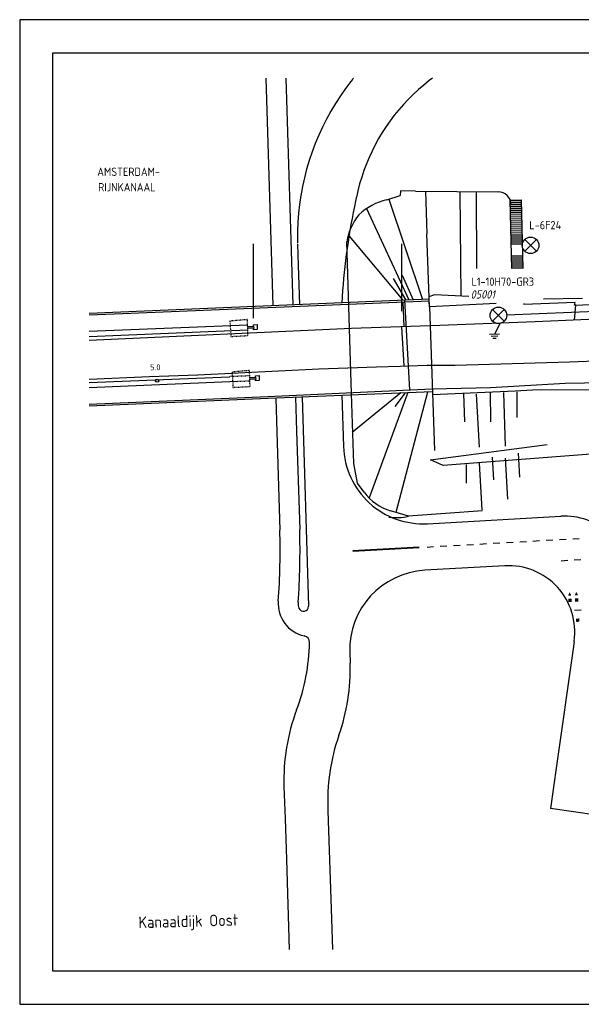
# Model space of a CAD drawing. Extents: x 130060 to 130480, y 479394 to 479543.
# Tile 1 of 17: x 130060 to 130145, y 479394 to 479543. Entities that reach past the tile are written whole.
import ezdxf
from ezdxf.enums import TextEntityAlignment as Align

# ---------------------------------------------------------------- set-up
doc = ezdxf.new("R2010")
doc.units = 0
doc.header["$LTSCALE"] = 0.1
doc.header["$MEASUREMENT"] = 0
doc.header["$PDMODE"] = 3
doc.linetypes.add('STIPPELFIJN', pattern=[0.003, 0.002, -0.001])
doc.layers.get('0').update_dxf_attribs({"linetype": 'CONTINUOUS'})
doc.layers.get('DEFPOINTS').update_dxf_attribs({"linetype": 'CONTINUOUS'})
for name, color, linetype in [('C000G4-TALUD-025', 8, 'CONTINUOUS'), ('C000G5-VERH-050', 11, 'CONTINUOUS'), ('C000T4-T35-025', 2, 'CONTINUOUS'), ('GEWSIT', 252, 'CONTINUOUS'), ('KADER1', 3, 'CONTINUOUS'), ('NS-TEKST-T50', 4, 'CONTINUOUS'), ('OG-MARKERING', 8, 'CONTINUOUS'), ('Q83-T', 7, 'CONTINUOUS'), ('SIV-OV-MAATVOERING', 6, 'CONTINUOUS'), ('SIV-OV-NIEUW-ARM', 2, 'CONTINUOUS'), ('SIV-OV-NIEUW-KABEL', 3, 'CONTINUOUS'), ('SIV-TEKST-025', 7, 'CONTINUOUS'), ('TRAP', 8, 'CONTINUOUS')]:
    doc.layers.add(name, color=color, linetype=linetype)
doc.styles.add('ISO', font='ISO.shx')

# ---------------------------------------------------------------- blocks, each defined once
blk = doc.blocks.new('OV')
for p, q in [((-0.88, 0.88), (0.88, -0.88)), ((-0.88, -0.88), (0.88, 0.88))]:
    blk.add_line(p, q)
at = {"linetype": 'Continuous'}
blk.add_circle((0, 0), 1.25, dxfattribs=at)
at = {"layer": 'SIV-TEKST-025', "color": 2, "style": 'ISO'}
blk.add_attdef('MASTGEG.', (-2.7, 6.04), '', height=1.25, dxfattribs=at)
at = {"layer": 'SIV-TEKST-025', "color": 2, "style": 'ISO', "oblique": 13.5}
blk.add_attdef('MASTNR.', (-2.7, 3.8), '', height=1.25, dxfattribs=at)
blk = doc.blocks.new('AE')
at = {"linetype": 'Continuous'}
for p, q in [((0, 0), (-0.88, -1.52)), ((-1.62, -1.52), (-0.12, -1.52)), ((-1.38, -1.82), (-0.38, -1.82)), ((-1.12, -2.12), (-0.62, -2.12))]:
    blk.add_line(p, q, dxfattribs=at)
blk = doc.blocks.new('RONDJE', base_point=(20, 20))
blk.add_circle((20, 20), 0.237)
blk = doc.blocks.new('83')
at = {"linetype": 'Continuous'}
blk.add_blockref('RONDJE', (0, 0), dxfattribs=at)
at = {"linetype": 'Continuous', "style": 'ISO'}
blk.add_attdef('83', (0.6, 0), '', height=0.9, dxfattribs=at)
blk = doc.blocks.new('PNH-A4')
at = {"layer": 'KADER1', "color": 7}
for p, q in [((541.46, 116.24), (-298.54, 116.24)), ((-298.54, 116.24), (-298.54, -180.76)), ((-298.54, -180.76), (541.46, -180.76))]:
    blk.add_line(p, q, dxfattribs=at)
at = {"layer": 'KADER1', "color": 21}
for p, q in [((-288.54, 106.24), (531.46, 106.24)), ((-288.54, -170.76), (-288.54, 106.24)), ((531.46, -170.76), (-288.54, -170.76))]:
    blk.add_line(p, q, dxfattribs=at)

msp = doc.modelspace()

# ---------------------------------------------------------------- linework, layer by layer
at = {"color": 8, "linetype": 'ByBlock'}
for p, q in [((130095.09071277, 479497.96078869), (130095.09071277, 479509.19197039)), ((130117.4949924, 479499.03850979), (130117.4949924, 479509.19197039))]:
    msp.add_line(p, q, dxfattribs=at)
at = {"layer": 'C000G4-TALUD-025'}
for p, q in [((130133.76992119, 479515.77843388), (130134.02879785, 479505.44845049)), ((130133.80023602, 479515.74977689), (130135.46056323, 479515.78474749)), ((130133.80655336, 479515.44984341), (130135.46688058, 479515.48481402)), ((130135.46056323, 479515.78474749), (130135.72836776, 479505.44845049)), ((130133.81287071, 479515.14990993), (130135.47319792, 479515.18488054)), ((130133.81918805, 479514.84997645), (130135.47951526, 479514.88494706)), ((130133.82550539, 479514.55004297), (130135.4858326, 479514.58501358)), ((130133.83182274, 479514.2501095), (130135.49214995, 479514.2850801)), ((130133.83814008, 479513.95017602), (130135.49846729, 479513.98514663)), ((130133.84445742, 479513.65024254), (130135.50478463, 479513.68521315)), ((130133.85077477, 479513.35030906), (130135.51110198, 479513.38527967)), ((130133.85709211, 479513.05037558), (130135.51741932, 479513.08534619)), ((130133.86340945, 479512.75044211), (130135.52373666, 479512.78541272)), ((130133.86972679, 479512.45050863), (130135.530054, 479512.48547924)), ((130133.87604414, 479512.15057515), (130135.53637135, 479512.18554576)), ((130133.88236148, 479511.85064167), (130135.54268869, 479511.88561228)), ((130133.88867882, 479511.55070819), (130135.54900603, 479511.5856788)), ((130133.89499617, 479511.25077472), (130135.55532338, 479511.28574533)), ((130133.90131351, 479510.95084124), (130135.56164072, 479510.98581185)), ((130133.90763085, 479510.65090776), (130135.56795806, 479510.68587837)), ((130133.91394819, 479510.35097428), (130135.60042727, 479510.38649571)), ((130133.92026554, 479510.0510408), (130135.6081975, 479510.08659284)), ((130133.92658288, 479509.75110733), (130135.61596772, 479509.78668996)), ((130133.93290022, 479509.45117385), (130135.62373795, 479509.48678708)), ((130133.93921757, 479509.15124037), (130135.63150817, 479509.18688421)), ((130133.97712162, 479507.3516395), (130135.67812952, 479507.38746695)), ((130133.98343897, 479507.05170603), (130135.68589974, 479507.08756407)), ((130133.98975631, 479506.75177255), (130135.69366997, 479506.78766119)), ((130133.99607365, 479506.45183907), (130135.70144019, 479506.48775832)), ((130134.002391, 479506.15190559), (130135.70921042, 479506.18785544)), ((130134.00870834, 479505.85197211), (130135.71698064, 479505.88795256)), ((130134.01502568, 479505.55203864), (130135.72475086, 479505.58804969))]:
    msp.add_line(p, q, dxfattribs=at)
at = {"layer": 'C000G5-VERH-050'}
for p, q in [((130096.97178312, 479534.1506608), (130098.03096537, 479499.84496838)), ((130099.97321266, 479534.1506608), (130101.02850519, 479499.97095186)), ((130109.80655, 479533.67735), (130108.9895, 479532.59375)), ((130110.02990429, 479533.95254693), (130109.80655, 479533.67735)), ((130121.5985, 479533.78075), (130120.77025, 479533.1182)), ((130122.09639274, 479534.1506608), (130121.5985, 479533.78075)), ((130108.9895, 479532.59375), (130108.2117, 479531.48175)), ((130119.9662, 479532.42645), (130119.18735, 479531.70645)), ((130120.77025, 479533.1182), (130119.9662, 479532.42645)), ((130107.47405, 479530.34265), (130106.7776, 479529.1779)), ((130108.2117, 479531.48175), (130107.47405, 479530.34265)), ((130118.4347, 479530.95915), (130117.7092, 479530.1854)), ((130119.18735, 479531.70645), (130118.4347, 479530.95915)), ((130106.7776, 479529.1779), (130106.12315, 479527.9891)), ((130117.0118, 479529.38625), (130116.3434, 479528.5627)), ((130117.7092, 479530.1854), (130117.0118, 479529.38625)), ((130106.12315, 479527.9891), (130105.51155, 479526.77765)), ((130115.70485, 479527.7158), (130115.0969, 479526.84665)), ((130116.3434, 479528.5627), (130115.70485, 479527.7158)), ((130105.51155, 479526.77765), (130104.94365, 479525.5451)), ((130114.5204, 479525.95635), (130113.97605, 479525.04605)), ((130115.0969, 479526.84665), (130114.5204, 479525.95635)), ((130104.94365, 479525.5451), (130104.42005, 479524.2931)), ((130113.97605, 479525.04605), (130113.46455, 479524.1169)), ((130103.94155, 479523.0232), (130103.50865, 479521.73705)), ((130104.42005, 479524.2931), (130103.94155, 479523.0232)), ((130112.98655, 479523.17005), (130112.54265, 479522.20675)), ((130113.46455, 479524.1169), (130112.98655, 479523.17005)), ((130103.50865, 479521.73705), (130103.122, 479520.4362)), ((130112.54265, 479522.20675), (130112.13345, 479521.2282)), ((130103.122, 479520.4362), (130102.782, 479519.1224)), ((130111.75945, 479520.23565), (130111.4211, 479519.2304)), ((130112.13345, 479521.2282), (130111.75945, 479520.23565)), ((130102.782, 479519.1224), (130102.48915, 479517.7973)), ((130111.4211, 479519.2304), (130111.1189, 479518.2137)), ((130102.3336, 479516.9829), (130102.2438, 479516.4626)), ((130102.48915, 479517.7973), (130102.3336, 479516.9829)), ((130110.8532, 479517.1869), (130110.7902982, 479516.90228926)), ((130111.1189, 479518.2137), (130110.8532, 479517.1869)), ((130102.2438, 479516.4626), (130102.0463, 479515.12)), ((130102.0463, 479515.12), (130101.8968, 479513.7712)), ((130101.8968, 479513.7712), (130101.7956, 479512.4179)), ((130101.74275, 479511.06185), (130101.7384, 479509.7048)), ((130101.7956, 479512.4179), (130101.74275, 479511.06185)), ((130101.7384, 479509.7048), (130101.7466, 479509.29605)), ((130101.75046178, 479509.15782503), (130101.844898, 479505.933338)), ((130101.85489342, 479505.93364072), (130102.03419927, 479500.01322013)), ((130149.20164432, 479497.94312262), (130137.60466549, 479497.38562368)), ((130109.90428415, 479496.38547863), (130070.35110929, 479494.59648874)), ((130123.22785312, 479496.85923165), (130109.90428415, 479496.38547863)), ((130137.60466549, 479497.38562368), (130123.22785312, 479496.85923165)), ((130142.7764199, 479491.38180593), (130191.35651799, 479493.25701374)), ((130086.70317741, 479489.39731911), (130104.98498116, 479490.29326156)), ((130104.98498116, 479490.29326156), (130109.33827891, 479490.45718354)), ((130109.33827891, 479490.45718354), (130113.66172914, 479490.62144503)), ((130113.66172914, 479490.62144503), (130117.23977919, 479490.74066188)), ((130117.23977919, 479490.74066188), (130121.23527164, 479490.85987683)), ((130121.23527164, 479490.85987683), (130125.52893517, 479490.87477917)), ((130125.52893517, 479490.87477917), (130142.7764199, 479491.38180593)), ((130070.35110929, 479488.75201107), (130079.41289526, 479489.15888731)), ((130079.41289526, 479489.15888731), (130086.70317741, 479489.39731911)), ((130098.463898, 479485.819438), (130098.618198, 479480.821838)), ((130101.45840516, 479486.04364521), (130101.61676914, 479480.91441834)), ((130102.45606089, 479486.08395824), (130103.41233113, 479454.50929506)), ((130108.45147486, 479486.32621942), (130108.6860945, 479478.57941761)), ((130098.618198, 479480.821838), (130099.07584422, 479465.99920193)), ((130101.61676914, 479480.91441834), (130102.07441536, 479466.09178228)), ((130121.35709763, 479466.96176722), (130141.4319423, 479468.09529398)), ((130133.00080788, 479460.60807953), (130120.94284815, 479459.92722644)), ((130143.46516411, 479449.21755404), (130143.256398, 479447.747938)), ((130109.62485062, 479447.58304519), (130109.67552605, 479445.9098156)), ((130143.256398, 479447.747938), (130142.904798, 479445.272738)), ((130142.904798, 479445.272738), (130142.553198, 479442.797538)), ((130142.553198, 479442.797538), (130142.201598, 479440.322438)), ((130142.201598, 479440.322438), (130141.849998, 479437.847238)), ((130141.849998, 479437.847238), (130141.498398, 479435.372138)), ((130141.498398, 479435.372138), (130141.146798, 479432.897038)), ((130141.146798, 479432.897038), (130140.795198, 479430.421838)), ((130140.795198, 479430.421838), (130139.88438446, 479424.00987646)), ((130099.70174786, 479427.30723307), (130099.86037641, 479422.49886866)), ((130106.33627213, 479423.65237769), (130106.89, 479407.36)), ((130146.81476826, 479423.02542149), (130139.88438446, 479424.00987646)), ((130099.86037641, 479422.49886866), (130100.07, 479416.3)), ((130100.07, 479416.3), (130100.49350081, 479402.72466207)), ((130106.89, 479407.36), (130107.04552426, 479402.72466207))]:
    msp.add_line(p, q, dxfattribs=at)
for centre, radius, start, end in [((130105.37120588, 479537.73362207), 6, 320.9366559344, 323.3332176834), ((130208.15295411, 479494.5136745), 99.90363776, 167.0499161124, 168.2802961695), ((130208.15295411, 479494.5136745), 99.90363776, 168.2802961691, 176.6902867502), ((130120.68059483, 479478.94268304), 12, 181.7347296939, 273.2317763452), ((130141.99569464, 479458.11119746), 10, 47.2660340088, 93.2317763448), ((129996.12490176, 479462.82061012), 103, 355.8043656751, 1.7684350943), ((129996.12490176, 479462.82061012), 106, 355.804365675, 1.7684350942), ((130133.56456021, 479450.62398301), 10, 351.9149504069, 93.2317763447), ((130121.61935095, 479447.94631062), 12, 93.2317763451, 181.734729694), ((130103.83546767, 479454.91909186), 5, 175.8043656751, 257.6060150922), ((130103.83546767, 479454.91909186), 2, 175.8043656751, 200.242894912), ((130102.66267486, 479454.48659097), 0.75, 200.2428949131, 1.7347296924), ((130073.55078164, 479449.4836729), 30, 339.3216568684, 359.1607845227), ((130102.54767092, 479449.05892296), 1, 359.1607845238, 77.6060150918), ((130079.68927522, 479445.00165202), 30, 340.6507066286, 1.7347296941), ((130129.68543595, 479428.29639874), 30, 159.3216568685, 181.8895097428), ((130136.30025024, 479425.12207689), 30, 160.6507066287, 182.8080426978)]:
    msp.add_arc(centre, radius, start, end, dxfattribs=at)
at = {"layer": 'DEFPOINTS', "color": 0, "linetype": 'ByBlock'}
for p in [(130117.4949924, 479508.19197039), (130117.4949924, 479498.03850979), (130095.09071277, 479496.96078869)]:
    msp.add_point(p, dxfattribs=at)
at = {"layer": 'GEWSIT'}
for p, q in [((130117.26794199, 479517.14681164), (130117.24154816, 479516.46616997)), ((130119.51883831, 479517.13145399), (130117.26794199, 479517.14681164)), ((130119.51883831, 479517.13145399), (130131.98574721, 479517.0268344)), ((130121.04594779, 479517.11863882), (130121.25213127, 479510.69999191)), ((130126.21150001, 479516.97870039), (130126.35115446, 479501.26678961)), ((130128.66746875, 479517.05468067), (130128.74810285, 479505.44845049)), ((130115.20244236, 479515.82673175), (130117.24154816, 479516.46616997)), ((130115.51190056, 479515.923774), (130120.61294208, 479500.79406534)), ((130112.16704966, 479514.4944365), (130118.55106479, 479500.70740679)), ((130133.85540021, 479513.95031299), (130135.49179885, 479513.970132)), ((130133.85903335, 479513.65033499), (130135.49543199, 479513.670154)), ((130133.8626665, 479513.35035699), (130135.49906513, 479513.370176)), ((130133.86629964, 479513.05037899), (130135.50269827, 479513.070198)), ((130109.87666355, 479486.62129918), (130109.1739308, 479509.49466984)), ((130109.51159681, 479510.34463996), (130117.65354642, 479500.66968503)), ((130121.6277055, 479499.66223019), (130121.25213127, 479510.69999191)), ((130116.15697191, 479503.92074252), (130118.08199579, 479500.68769231)), ((130117.53417505, 479504.41916589), (130119.19544283, 479500.73448933)), ((130121.5877992, 479500.83503757), (130070.35110929, 479498.68161286)), ((130117.88905862, 479500.67958336), (130118.64025011, 479487.12890832)), ((130122.42086981, 479501.45246116), (130121.55094813, 479501.19671442)), ((130127.57137544, 479501.20350393), (130122.42086981, 479501.45246116)), ((130138.82921755, 479500.85704379), (130144.71580753, 479500.99713834)), ((130121.58581415, 479500.5085304), (130076.613872, 479498.68497637)), ((130117.61681506, 479500.34759262), (130117.75732181, 479496.66471314)), ((130121.6277055, 479499.66223019), (130121.58581415, 479500.5085304)), ((130131.7145684, 479500.16939522), (130121.6277055, 479499.66223019)), ((130121.6277055, 479499.66223019), (130121.75531505, 479496.80687185)), ((130135.86427182, 479500.16939522), (130135.86753169, 479500.03677723)), ((130143.60604874, 479500.32717399), (130135.86753169, 479500.03677723)), ((130143.50116386, 479497.66908471), (130143.73397866, 479499.94355198)), ((130143.52929137, 479499.94355198), (130143.60604874, 479500.32717399)), ((130143.73397866, 479499.94355198), (130143.52929137, 479499.94355198)), ((130143.73252665, 479499.92936671), (130149.9162222, 479500.21329685)), ((130076.613872, 479498.68497637), (130070.35110929, 479498.41069768)), ((130070.35110929, 479495.98872055), (130094.22650378, 479496.95882122)), ((130070.35110929, 479495.2084204), (130094.24033421, 479496.18916223)), ((130094.23138238, 479496.70670709), (130095.10911452, 479496.75364358)), ((130095.16499488, 479496.46035082), (130094.23603131, 479496.43793187)), ((130095.09071277, 479496.96078869), (130095.65296378, 479497.01073628)), ((130095.10911452, 479496.75364358), (130095.09071277, 479496.96078869)), ((130095.0998778, 479496.18613493), (130095.16499488, 479496.46035082)), ((130095.6621288, 479496.23608252), (130095.0998778, 479496.18613493)), ((130095.10911452, 479496.75364358), (130095.16499488, 479496.46035082)), ((130095.65296378, 479497.01073628), (130095.6621288, 479496.23608252)), ((130117.44128343, 479496.6534756), (130117.79224812, 479490.75714609)), ((130121.75531505, 479496.80687185), (130122.39605239, 479478.00506484)), ((130070.35110929, 479488.24845782), (130091.50195799, 479489.13053713)), ((130094.55035459, 479489.02457162), (130095.42808672, 479489.07150811)), ((130095.48396709, 479488.77821535), (130094.55500351, 479488.75579641)), ((130095.40968498, 479489.27865322), (130095.97193598, 479489.32860081)), ((130095.42808672, 479489.07150811), (130095.40968498, 479489.27865322)), ((130095.41885, 479488.50399946), (130095.48396709, 479488.77821535)), ((130095.42808672, 479489.07150811), (130095.48396709, 479488.77821535)), ((130095.97193598, 479489.32860081), (130095.98110101, 479488.55394706)), ((130070.35110929, 479487.48022804), (130092.70331545, 479488.43196327)), ((130095.98110101, 479488.55394706), (130095.41885, 479488.50399946)), ((130097.27667165, 479486.14629055), (130121.97665239, 479487.28236614)), ((130121.97665239, 479487.28236614), (130130.82967359, 479487.51396224)), ((130130.82967359, 479487.51396224), (130142.09497164, 479488.13953632)), ((130137.18447782, 479487.13563771), (130146.15499519, 479487.21904872)), ((130142.09497164, 479488.13953632), (130150.14757442, 479488.30635645)), ((130070.35110929, 479485.00219015), (130097.27667165, 479486.14629055)), ((130070.35110929, 479484.73360647), (130097.34392484, 479485.87738833)), ((130097.34392484, 479485.87738833), (130122.11143678, 479486.87818773)), ((130110.25855941, 479476.02101236), (130109.87666355, 479486.62129918)), ((130117.30759067, 479486.68407513), (130109.9941713, 479480.71920126)), ((130118.36342493, 479486.72673901), (130112.54993457, 479470.88236885)), ((130117.98215161, 479486.71133261), (130116.39826867, 479484.65393384)), ((130116.6039029, 479468.68009388), (130121.42252374, 479486.85035031)), ((130122.10897589, 479486.42904234), (130134.55590712, 479487.01052403)), ((130126.78412349, 479486.58698226), (130126.95101705, 479482.33307361)), ((130128.70339945, 479486.50357314), (130129.12063046, 479478.49621436)), ((130130.78956608, 479486.8372134), (130130.87301286, 479482.33307361)), ((130132.79228593, 479486.75380239), (130133.04262337, 479478.66303449)), ((130134.55590712, 479487.01052403), (130137.18447782, 479487.13563771)), ((130134.79500577, 479486.8372134), (130134.79500577, 479483.00035414)), ((130121.77732532, 479476.57778378), (130139.38457004, 479478.91326374)), ((130175.93421086, 479479.7473644), (130123.69659839, 479475.74368501)), ((130131.12335031, 479476.99483506), (130131.29024387, 479473.57502518)), ((130133.45985728, 479470.65567571), (130133.12607015, 479476.82801493)), ((130135.29568356, 479473.99207457), (130135.04534322, 479477.57870458)), ((130110.8167169, 479473.05528108), (130110.25855941, 479476.02101236)), ((130123.69659839, 479475.74368501), (130121.77732532, 479476.57778378)), ((130127.20135739, 479475.91050515), (130127.20135739, 479473.07456479)), ((130129.12063046, 479476.07732528), (130129.53786436, 479469.0708854)), ((130111.78614285, 479471.70455257), (130110.8167169, 479473.05528108)), ((130118.48400382, 479468.09281979), (130115.7813602, 479468.91500351)), ((130129.61773188, 479468.91500351), (130118.48400382, 479468.09281979))]:
    msp.add_line(p, q, dxfattribs=at)
at = {"layer": 'GEWSIT', "linetype": 'STIPPELFIJN'}
for p, q in [((130094.18589654, 479497.7453543), (130091.55219444, 479497.51138926)), ((130094.22728254, 479496.94373721), (130094.18589654, 479497.7453543)), ((130091.55219444, 479497.51138926), (130091.69805814, 479495.19794326)), ((130094.23138238, 479496.70670709), (130094.22728254, 479496.94373721)), ((130094.23603131, 479496.43793187), (130094.23138238, 479496.70670709)), ((130094.2417052, 479496.10989913), (130094.23603131, 479496.43793187)), ((130094.28046238, 479495.33787419), (130094.2417052, 479496.10989913)), ((130091.69805814, 479495.19794326), (130094.28046238, 479495.33787419)), ((130094.54625474, 479489.26160174), (130091.50195799, 479489.13053713)), ((130094.50486874, 479490.06321883), (130091.87116665, 479489.82925379)), ((130091.87116665, 479489.82925379), (130092.01703035, 479487.51580779)), ((130094.54625474, 479489.26160174), (130094.50486874, 479490.06321883)), ((130094.55035459, 479489.02457162), (130094.54625474, 479489.26160174)), ((130094.55500351, 479488.75579641), (130094.55035459, 479489.02457162)), ((130094.56067741, 479488.42776366), (130094.55500351, 479488.75579641)), ((130092.01703035, 479487.51580779), (130094.59943459, 479487.65573872)), ((130092.70331545, 479488.43196327), (130094.55926336, 479488.50951598)), ((130094.59943459, 479487.65573872), (130094.56067741, 479488.42776366))]:
    msp.add_line(p, q, dxfattribs=at)
at = {"layer": 'GEWSIT'}
for centre, radius, start, end in [((130131.96896424, 479515.02690482), 2, 1.370048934, 89.5191975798), ((130117.3953339, 479506.70668367), 9.37998136, 103.5199669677, 133.0378093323), ((130117.79373548, 479508.07960387), 8.73518428, 141.1204951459, 170.6772227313), ((130118.08492588, 479476.46995878), 7.89833931, 217.1096854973, 253.0431211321), ((130116.67864596, 479475.87871427), 7.99246332, 261.7222443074, 283.054779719)]:
    msp.add_arc(centre, radius, start, end, dxfattribs=at)
at = {"layer": 'OG-MARKERING'}
for p, q in [((130121.27677596, 479463.44285968), (130122.27518532, 479463.49924021)), ((130123.27359467, 479463.55562073), (130124.27200402, 479463.61200126)), ((130125.2704138, 479463.66837429), (130126.26882434, 479463.72473376)), ((130127.26723488, 479463.78109323), (130128.26564542, 479463.8374527)), ((130129.26405597, 479463.89381217), (130130.26246651, 479463.95017164)), ((130131.26087544, 479464.00655966), (130132.25928479, 479464.06294018)), ((130133.25769414, 479464.11932071), (130134.2561035, 479464.17570124)), ((130135.25451287, 479464.23208136), (130136.25292229, 479464.28846076)), ((130137.25133171, 479464.34484017), (130138.24974112, 479464.40121957)), ((130139.24815111, 479464.45758891), (130140.24656093, 479464.51396119)), ((130141.24497074, 479464.57033347), (130142.24338056, 479464.62670575)), ((130143.24179038, 479464.68307803), (130144.2402002, 479464.73945031)), ((130120.07923364, 479463.42558726), (130110.09172334, 479462.86180003)), ((130120.07965421, 479463.32545086), (130110.09214388, 479462.76166469)), ((130141.48563447, 479461.38433233), (130142.48404465, 479461.4406982)), ((130143.48245483, 479461.49706407), (130144.48086501, 479461.55342994)), ((130143.5313992, 479453.90983227), (130144.52997385, 479453.96320515))]:
    msp.add_line(p, q, dxfattribs=at)
for points in [[(130142.5534577, 479456.10586021), (130142.77504742, 479456.61908336), (130143.05267211, 479456.13387769)], [(130143.5521397, 479456.15717421), (130143.77372942, 479456.67039736), (130144.05135411, 479456.18519169)], [(130143.07836515, 479455.65317618), (130143.10655119, 479455.15397126), (130142.57916024, 479455.62499014), (130142.60734627, 479455.12578522)], [(130144.07704715, 479455.70449018), (130144.10523319, 479455.20528526), (130143.57784224, 479455.67630414), (130143.60602827, 479455.17709922)], [(130143.77045835, 479452.14450564), (130143.74480162, 479452.64384694), (130144.26979965, 479452.17016236), (130144.24414292, 479452.66950366)]]:
    msp.add_solid(points, dxfattribs=at)
at = {"layer": 'SIV-OV-NIEUW-KABEL'}
msp.add_line((130133.28731765, 479498.43633561), (130166.9045073, 479499.88274923), dxfattribs=at)
at = {"layer": 'TRAP'}
for p, q in [((130133.83360136, 479515.75018099), (130135.47, 479515.77)), ((130133.8372345, 479515.45020299), (130135.47363314, 479515.470022)), ((130133.84086764, 479515.15022499), (130135.47726628, 479515.170044)), ((130133.84450079, 479514.85024699), (130135.48089942, 479514.870066)), ((130133.84813393, 479514.55026899), (130135.48453256, 479514.570088)), ((130133.85176707, 479514.25029099), (130135.4881657, 479514.27011)), ((130133.85540021, 479513.95031299), (130135.49179885, 479513.970132)), ((130133.85903335, 479513.65033499), (130135.49543199, 479513.670154)), ((130133.8626665, 479513.35035699), (130135.49906513, 479513.370176)), ((130133.86629964, 479513.05037899), (130135.50269827, 479513.070198)), ((130133.86993278, 479512.75040099), (130135.50633141, 479512.77022)), ((130133.87356592, 479512.45042299), (130135.50996456, 479512.470242)), ((130133.87719906, 479512.15044499), (130135.5135977, 479512.170264)), ((130133.8808322, 479511.85046699), (130135.51723084, 479511.870286)), ((130133.89718172, 479511.550643), (130135.59975354, 479511.57126346)), ((130133.90410642, 479511.25070487), (130135.60668974, 479511.27132547)), ((130133.91103111, 479510.95076673), (130135.61362594, 479510.97138747)), ((130133.91466425, 479510.65078873), (130135.61725908, 479510.67140947)), ((130133.9248805, 479510.35089047), (130135.62089222, 479510.37143148)), ((130133.93180519, 479510.05095233), (130135.63443453, 479510.07157349)), ((130133.93872988, 479509.7510142), (130135.64137073, 479509.77163549)), ((130133.94565458, 479509.45107606), (130135.63179165, 479509.47149748)), ((130133.95257927, 479509.15113793), (130135.65524312, 479509.1717595)), ((130133.99412743, 479507.35150912), (130135.69671075, 479507.37212972)), ((130134.00105212, 479507.05157099), (130135.70364695, 479507.07219173)), ((130134.00468526, 479506.75159299), (130135.70728009, 479506.77221373)), ((130134.01490151, 479506.45169472), (130135.71091323, 479506.47223573)), ((130134.0218262, 479506.15175658), (130135.72445554, 479506.17237774)), ((130134.02875089, 479505.85181845), (130135.73139174, 479505.87243975)), ((130134.03567559, 479505.55188031), (130135.72181266, 479505.57230173))]:
    msp.add_line(p, q, dxfattribs=at)

# ---------------------------------------------------------------- block references
at = {"layer": 'Q83-T', "color": 8}
ref = msp.add_blockref('83', (130080.58686391, 479488.52579404), dxfattribs=dict(at, rotation=359.8027994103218))
ref.add_attrib('783       ', '5.0', (130079.52306504, 479490.11270244), dxfattribs={"layer": '0', "height": 0.9, "rotation": 359.8027994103, "style": 'ISO'})
at = {"layer": 'SIV-OV-MAATVOERING', "xscale": 0.5, "yscale": 0.5, "zscale": 0.5}
msp.add_blockref('PNH-A4', (130209.12218973, 479484.85406448), dxfattribs=at)
at = {"layer": 'SIV-OV-NIEUW-ARM'}
ref = msp.add_blockref('OV', (130136.89683583, 479508.93861145), dxfattribs=at)
ref.add_attrib('MASTGEG.', 'L-6F24', (130136.70149872, 479511.36794987), dxfattribs={"layer": 'SIV-TEKST-025', "color": 2, "height": 1.25, "style": 'ISO'})
ref = msp.add_blockref('OV', (130132.03847307, 479498.38260281), dxfattribs=at)
ref.add_attrib('MASTGEG.', 'L1-10H70-GR3', (130127.98489595, 479502.83944528), dxfattribs={"layer": 'SIV-TEKST-025', "color": 2, "height": 1.25, "style": 'ISO'})
ref.add_attrib('MASTNR.', '05001', (130127.84370591, 479500.91125498), dxfattribs={"layer": 'SIV-TEKST-025', "color": 2, "height": 1.25, "style": 'ISO', "oblique": 13.5})
at = {"layer": 'SIV-OV-NIEUW-ARM', "rotation": 1.840130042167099}
msp.add_blockref('AE', (130132.27495413, 479497.10041804), dxfattribs=at)

# ---------------------------------------------------------------- texts
at = {"layer": 'C000T4-T35-025', "style": 'ISO'}
msp.add_text('Kanaaldijk Oost', height=1.75, rotation=1.486428, dxfattribs=at).set_placement((130085.2840416, 479406.75945418), align=Align.MIDDLE)
at = {"layer": 'NS-TEKST-T50', "color": 2, "style": 'ISO'}
for s, p in [('AMSTERDAM-', (130071.55485807, 479519.41062483)), ('RIJNKANAAL', (130071.68183902, 479517.09048763))]:
    msp.add_text(s, height=1.25, dxfattribs=at).set_placement(p)

doc.saveas('drawing.dxf')
